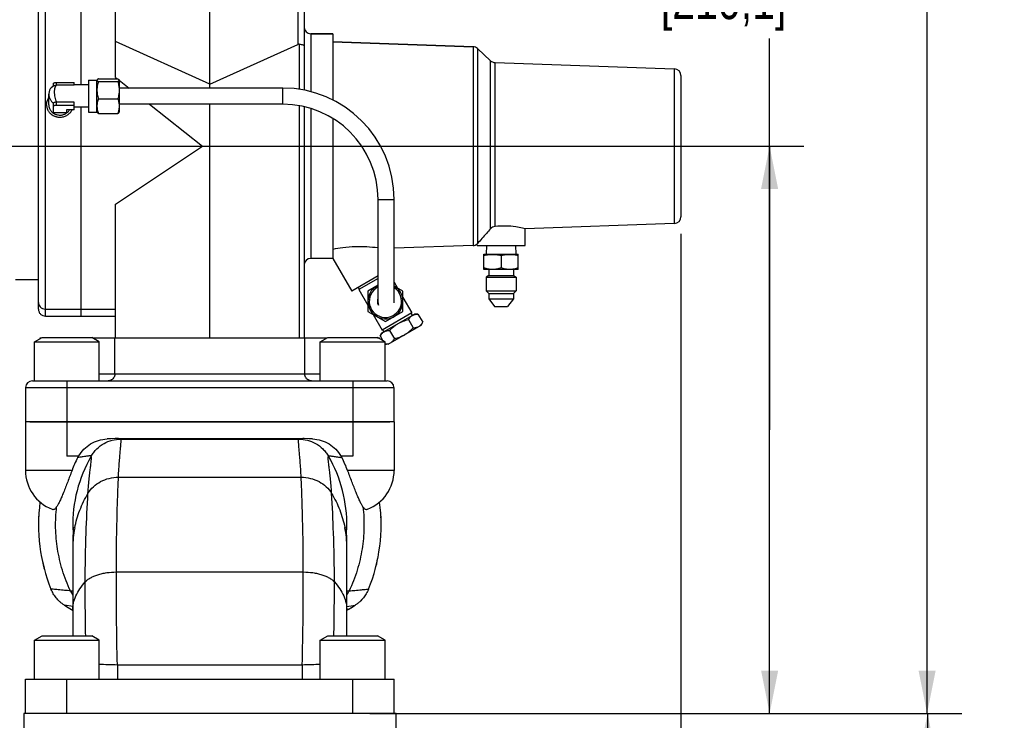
# Model space of a CAD drawing. Header units: inches. Extents: x 0 to 34, y 0 to 22.
# Tile 30 of 175: x 6.2 to 9.8, y 8.1 to 10.6. Entities that reach past the tile are written whole.
import ezdxf

# ---------------------------------------------------------------- set-up
doc = ezdxf.new("R2010")
doc.units = ezdxf.units.IN
doc.header["$LTSCALE"] = 1.87
doc.header["$MEASUREMENT"] = 0
doc.linetypes.add('CENTER', pattern=[0.6, 0.375, -0.075, 0.075, -0.075])
doc.layers.get('0').update_dxf_attribs({"linetype": 'CONTINUOUS'})
for name, color, linetype in [('02___PRT_ALL_AXES', 7, 'CONTINUOUS'), ('3_ALL_AXES', 7, 'CONTINUOUS'), ('7_ALL_FEATURES', 7, 'CONTINUOUS')]:
    doc.layers.add(name, color=color, linetype=linetype)
doc.styles.get("Standard").update_dxf_attribs({"font": 'txt', "width": 0.8})
doc.dimstyles.new('DIMSTYLE_2', dxfattribs={"dimtxt": 0.14, "dimasz": 0.156, "dimexe": 0.125, "dimexo": 0.0625, "dimgap": 0.07, "dimtad": 0, "dimtih": 1, "dimtoh": 1, "dimlfac": 4, "dimzin": 4, "dimdsep": 46, "dimtxsty": 'Standard', "dimblk": '_FILLED', "dimblk1": '_FILLED', "dimblk2": '_FILLED', "dimcen": 0.09, "dimadec": 0, "dimazin": 0, "dimtp": 0.001, "dimtm": 0.001, "dimtfac": 1, "dimtofl": 0, "dimtmove": 0, "dimatfit": 3, "dimldrblk": '_FILLED', "dimfxl": 0, "dimtolj": 1, "dimtzin": 4, "dimarcsym": 0})
doc.dimstyles.new('DIMSTYLE_3', dxfattribs={"dimtxt": 0.14, "dimasz": 0.156, "dimexe": 0.125, "dimexo": 0.0625, "dimgap": 0.07, "dimtad": 0, "dimtih": 1, "dimtoh": 1, "dimdec": 1, "dimlfac": 4, "dimzin": 4, "dimdsep": 46, "dimtxsty": 'Standard', "dimblk": '_FILLED', "dimblk1": '_FILLED', "dimblk2": '_FILLED', "dimcen": 0.09, "dimadec": 0, "dimazin": 0, "dimtp": 0.001, "dimtm": 0.001, "dimtfac": 1, "dimtdec": 1, "dimtofl": 0, "dimtmove": 0, "dimatfit": 3, "dimldrblk": '_FILLED', "dimfxl": 0, "dimtolj": 1, "dimtzin": 4, "dimarcsym": 0})

# ---------------------------------------------------------------- blocks, each defined once
blk = doc.blocks.new('_FILLED')
at = {"color": 0, "linetype": 'ByBlock'}
blk.add_solid([(0, 0), (-1, 0.2), (-1, -0.2)], dxfattribs=at)
blk = doc.blocks.new('*D16')
at = {"color": 2, "linetype": 'Continuous'}
for p, q in [((8.6362, 9.8525), (8.6362, 7.4946)), ((8.4895, 6.8182), (8.4895, 7.7446)), ((8.4895, 7.6196), (8.177, 7.6196)), ((8.6362, 7.6196), (8.9117, 7.6196))]:
    blk.add_line(p, q, dxfattribs=at)
at = {"color": 2, "linetype": 'Continuous', "xscale": 0.156, "yscale": 0.156, "zscale": 0.156}
blk.add_blockref('_FILLED', (8.4895, 7.6196), dxfattribs=at)
at = {"color": 2, "linetype": 'Continuous', "xscale": 0.156, "yscale": 0.156, "zscale": 0.156, "rotation": 180}
blk.add_blockref('_FILLED', (8.6362, 7.6196), dxfattribs=at)
at = {"color": 2, "linetype": 'Continuous', "insert": (8.9817, 7.6896), "char_height": 0.14, "width": 0.448, "attachment_point": 1, "line_spacing_factor": 0.9}
blk.add_mtext('.6\\P[15]', dxfattribs=at)
blk = doc.blocks.new('*D17')
at = {"color": 2, "linetype": 'Continuous'}
for p, q in [((7.6595, 8.1041), (9.6609, 8.1041)), ((9.5359, 8.1041), (9.5359, 6.7535)), ((9.5359, 5.403), (9.5359, 6.7535)), ((9.5359, 6.7535), (9.5359, 5.1201)), ((5.7732, 5.403), (9.6609, 5.403))]:
    blk.add_line(p, q, dxfattribs=at)
at = {"color": 2, "linetype": 'Continuous', "xscale": 0.156, "yscale": 0.156, "zscale": 0.156}
for p, rotation in [((9.5359, 8.1041), 90), ((9.5359, 5.403), 270)]:
    blk.add_blockref('_FILLED', p, dxfattribs=dict(at, rotation=rotation))
at = {"color": 2, "linetype": 'Continuous', "insert": (9.4239, 5.0501), "char_height": 0.14, "width": 0.784, "attachment_point": 2, "line_spacing_factor": 0.9}
blk.add_mtext('10.80\\P[274,4]', dxfattribs=at)
blk = doc.blocks.new('*D22')
at = {"color": 2, "linetype": 'Continuous'}
for p, q in [((8.6362, 9.8525), (8.6362, 0.8779)), ((4.4896, 4.1194), (4.4896, 0.8779)), ((4.4896, 1.0029), (6.2969, 1.0029)), ((8.6362, 1.0029), (7.2209, 1.0029))]:
    blk.add_line(p, q, dxfattribs=at)
at = {"color": 2, "linetype": 'Continuous', "xscale": 0.156, "yscale": 0.156, "zscale": 0.156, "rotation": 180}
blk.add_blockref('_FILLED', (4.4896, 1.0029), dxfattribs=at)
at = {"color": 2, "linetype": 'Continuous', "xscale": 0.156, "yscale": 0.156, "zscale": 0.156}
blk.add_blockref('_FILLED', (8.6362, 1.0029), dxfattribs=at)
at = {"color": 2, "linetype": 'Continuous', "insert": (6.6469, 1.0729), "char_height": 0.14, "width": 0.784, "attachment_point": 2, "line_spacing_factor": 0.9}
blk.add_mtext('16.59\\P[421,3]', dxfattribs=at)
blk = doc.blocks.new('*D30')
at = {"color": 2, "linetype": 'Continuous'}
for p, q in [((8.9597, 9.1381), (8.9597, 10.5651)), ((6.3716, 10.1721), (9.0847, 10.1721)), ((8.9597, 10.1721), (8.9597, 9.1381)), ((8.9597, 8.1041), (8.9597, 9.1381)), ((7.6595, 8.1041), (9.0847, 8.1041))]:
    blk.add_line(p, q, dxfattribs=at)
at = {"color": 2, "linetype": 'Continuous', "xscale": 0.156, "yscale": 0.156, "zscale": 0.156}
for p, rotation in [((8.9597, 10.1721), 90), ((8.9597, 8.1041), 270)]:
    blk.add_blockref('_FILLED', p, dxfattribs=dict(at, rotation=rotation))
at = {"color": 2, "linetype": 'Continuous', "insert": (8.7917, 10.9851), "char_height": 0.14, "width": 0.784, "attachment_point": 2, "line_spacing_factor": 0.9}
blk.add_mtext('8.27\\P[210,1]', dxfattribs=at)
blk = doc.blocks.new('*D38')
at = {"color": 6, "linetype": 'Continuous'}
for p, q in [((5.481, 12.0471), (9.6592, 12.0471)), ((9.5342, 12.0471), (9.5342, 11.82)), ((9.5342, 8.1041), (9.5342, 11.33)), ((7.5012, 8.1041), (9.6592, 8.1041))]:
    blk.add_line(p, q, dxfattribs=at)
at = {"color": 6, "linetype": 'Continuous', "xscale": 0.156, "yscale": 0.156, "zscale": 0.156}
for p, rotation in [((9.5342, 12.0471), 90), ((9.5342, 8.1041), 270)]:
    blk.add_blockref('_FILLED', p, dxfattribs=dict(at, rotation=rotation))
at = {"color": 6, "linetype": 'Continuous', "insert": (9.4222, 11.75), "char_height": 0.14, "width": 0.784, "attachment_point": 2, "line_spacing_factor": 0.9}
blk.add_mtext('15.77\\P[400,6]', dxfattribs=at)

msp = doc.modelspace()

# ---------------------------------------------------------------- linework, layer by layer
at = {"layer": '02___PRT_ALL_AXES', "color": 7, "linetype": 'CENTER'}
msp.add_line((3.874701, 10.172102), (6.309076, 10.172102), dxfattribs=at)
at = {"layer": '3_ALL_AXES', "color": 7, "linetype": 'Continuous'}
for p, q in [((7.366137, 10.581477), (7.28622, 10.581477)), ((7.366137, 10.581477), (7.366137, 10.339869)), ((7.877874, 10.534171), (7.366137, 10.552041)), ((7.893895, 10.527615), (7.893895, 9.816936)), ((7.94192, 10.483593), (7.893895, 10.527615)), ((7.94192, 9.87074), (7.94192, 10.483593)), ((7.95794, 9.87916), (7.95794, 10.477038)), ((6.510843, 10.417369), (6.581598, 10.417369)), ((6.474345, 10.395062), (6.42268, 10.395062)), ((6.474345, 10.413187), (6.505595, 10.413187)), ((6.474345, 10.413186), (6.474345, 10.295687)), ((6.505595, 10.295687), (6.505595, 10.413187)), ((6.505671, 10.413157), (6.505595, 10.412604)), ((6.505937, 10.413778), (6.505671, 10.413157)), ((6.510843, 10.407839), (6.581598, 10.407839)), ((6.586504, 10.413778), (6.586845, 10.412604)), ((6.586845, 10.413187), (6.586845, 10.295687)), ((6.32997, 10.322932), (6.32997, 10.362137)), ((6.510843, 10.344907), (6.581598, 10.344907)), ((6.321845, 10.322932), (6.321901, 10.320772)), ((6.474345, 10.313812), (6.42268, 10.313812)), ((6.474345, 10.295687), (6.505595, 10.295687)), ((6.505595, 10.295687), (6.505977, 10.295026)), ((6.510843, 10.291504), (6.581598, 10.291504)), ((6.586464, 10.295026), (6.586845, 10.295687)), ((7.366137, 10.272753), (7.366137, 9.762727)), ((8.612093, 9.890009), (8.06747, 9.870991)), ((8.06747, 9.810033), (8.06747, 9.870991)), ((7.877874, 9.810033), (7.590123, 9.799984)), ((7.89247, 9.810033), (7.89247, 9.815378)), ((7.89247, 9.810033), (8.06747, 9.810033)), ((7.927169, 9.810033), (7.926077, 9.778783)), ((8.032772, 9.810033), (8.033863, 9.778783)), ((7.91747, 9.722533), (7.91747, 9.778783)), ((7.91747, 9.778783), (8.04247, 9.778783)), ((7.91747, 9.777533), (8.04247, 9.777533)), ((7.97997, 9.771951), (7.97997, 9.728115)), ((8.04247, 9.722533), (8.04247, 9.778783)), ((7.366137, 9.762727), (7.28622, 9.762727)), ((7.366696, 9.763049), (7.435443, 9.643977)), ((7.531068, 9.699186), (7.435443, 9.643977)), ((8.04247, 9.722533), (7.91747, 9.722533)), ((6.29247, 9.684602), (6.209076, 9.684602)), ((7.531068, 9.689082), (7.461469, 9.648899)), ((7.531068, 9.664806), (7.494119, 9.643474)), ((7.590123, 9.676063), (7.602372, 9.654847)), ((7.463634, 9.650149), (7.459259, 9.657727)), ((7.461469, 9.648899), (7.494119, 9.592347)), ((7.494119, 9.643474), (7.494119, 9.5696)), ((7.622072, 9.643474), (7.590083, 9.661942)), ((7.622072, 9.5696), (7.622072, 9.643474)), ((7.622072, 9.620727), (7.654722, 9.564175)), ((7.494119, 9.5696), (7.558095, 9.532663)), ((7.513818, 9.558227), (7.546469, 9.501675)), ((7.545304, 9.490899), (7.664637, 9.559795)), ((7.654721, 9.564174), (7.546469, 9.501675)), ((7.558095, 9.532663), (7.622072, 9.5696)), ((7.656932, 9.555347), (7.652557, 9.562925)), ((7.676945, 9.559796), (7.664637, 9.559796)), ((7.676945, 9.559796), (7.694229, 9.529859)), ((7.568741, 9.450304), (7.688074, 9.5192)), ((7.642496, 9.539907), (7.65978, 9.50997)), ((7.688075, 9.519201), (7.694229, 9.529859)), ((7.539149, 9.48024), (7.545303, 9.490898)), ((7.553009, 9.495347), (7.548634, 9.502925)), ((7.573598, 9.500129), (7.590882, 9.470192)), ((6.27811, 9.458334), (6.305386, 9.474082)), ((6.27811, 9.316602), (6.27811, 9.458334)), ((6.27811, 9.458334), (6.514331, 9.458334)), ((6.29872, 9.470233), (6.29872, 9.472852)), ((6.298725, 9.472852), (6.303255, 9.472852)), ((6.305388, 9.474082), (6.487053, 9.474082)), ((6.514331, 9.458334), (6.487054, 9.474082)), ((6.489185, 9.472852), (7.345755, 9.472852)), ((6.514331, 9.316602), (6.514331, 9.458334)), ((7.32061, 9.458334), (7.347886, 9.474082)), ((7.32061, 9.316602), (7.32061, 9.458334)), ((7.32061, 9.458334), (7.556831, 9.458334)), ((7.347888, 9.474082), (7.529553, 9.474082)), ((7.556831, 9.458334), (7.529554, 9.474082)), ((7.529554, 9.472852), (7.536216, 9.472852)), ((7.53622, 9.470233), (7.53622, 9.472852)), ((7.539149, 9.48024), (7.54928, 9.462693)), ((7.556831, 9.316602), (7.556831, 9.458334)), ((7.568741, 9.450303), (7.556831, 9.450303)), ((6.24497, 9.166602), (6.24497, 8.98974)), ((7.58997, 9.166602), (6.24497, 9.166602)), ((7.43872, 9.166602), (7.43872, 9.041602)), ((6.578676, 9.105809), (6.578347, 9.105809)), ((7.256266, 9.105809), (7.256596, 9.105809)), ((7.58997, 9.056602), (7.58997, 8.98974)), ((7.43872, 9.041602), (7.395913, 9.041602)), ((7.58997, 8.98974), (7.420156, 8.98974)), ((6.27811, 8.370834), (6.305386, 8.386582)), ((6.27811, 8.229102), (6.27811, 8.370834)), ((6.27811, 8.370834), (6.514331, 8.370834)), ((6.305388, 8.386582), (6.487053, 8.386582)), ((6.514331, 8.370834), (6.487054, 8.386582)), ((6.514331, 8.229102), (6.514331, 8.370834)), ((7.32061, 8.370834), (7.347886, 8.386582)), ((7.32061, 8.370834), (7.556831, 8.370834)), ((7.32061, 8.229102), (7.32061, 8.370834)), ((7.347888, 8.386582), (7.529553, 8.386582)), ((7.556831, 8.370834), (7.529554, 8.386582)), ((7.556831, 8.229102), (7.556831, 8.370834))]:
    msp.add_line(p, q, dxfattribs=at)
for centre, radius, start, end in [((6.365009, 10.322935), 0.035039, 180.006161, 188.811125), ((6.365092, 10.322948), 0.035123, 188.810358, 190.056455), ((6.365532, 10.323041), 0.035573, 190.080108, 202.995072), ((6.370595, 10.330289), 0.052581, 266.662596, 273.337404), ((7.877002, 9.835018), 0.025, 272, 308.223677), ((7.866643, 9.840409), 0.035967, 315.895952, 319.260359), ((7.671505, 9.52944), 0.029723, 119.360735, 119.999858), ((7.568158, 9.469773), 0.029723, 120.000142, 120.639264), ((7.278887, 8.979217), 0.13415, 26.475865, 27.712698), ((7.278984, 8.979265), 0.134043, 25.222222, 26.475861), ((6.784029, 8.745794), 0.681299, 20.981122, 25.247215), ((7.43872, 8.98974), 0.15125, 291.0513, 360), ((6.453958, 8.604102), 0.125, 222.342889, 226.03369), ((7.380983, 8.604102), 0.125, 313.96631, 317.657111), ((6.917446, 9.34621), 0.999955, 238.01289, 240.030728), ((6.917494, 9.34621), 0.999955, 299.969272, 301.98711)]:
    msp.add_arc(centre, radius, start, end, dxfattribs=at)
for points, knots in [([(6.510843, 10.417369), (6.510272, 10.417091), (6.509214, 10.416543), (6.507991, 10.415784), (6.507171, 10.415161), (6.506531, 10.414589), (6.506131, 10.414113), (6.505937, 10.413778)], [0, 0, 0, 0, 0.30947498, 0.58091715, 0.7012365, 0.81100532, 1, 1, 1, 1]), ([(6.581598, 10.417369), (6.582168, 10.417091), (6.583226, 10.416543), (6.58445, 10.415784), (6.585269, 10.415161), (6.585909, 10.414589), (6.58631, 10.414113), (6.586504, 10.413778)], [0, 0, 0, 0, 0.30947498, 0.58091715, 0.7012365, 0.81100532, 1, 1, 1, 1]), ([(6.505595, 10.412604), (6.505595, 10.4124), (6.505663, 10.411974), (6.50595, 10.411358), (6.506409, 10.410754), (6.507027, 10.410158), (6.507794, 10.409568), (6.508697, 10.408981), (6.509725, 10.408399), (6.510458, 10.408026), (6.510843, 10.407839)], [0, 0, 0, 0, 0.08278485, 0.17234776, 0.2736044, 0.38921885, 0.52010579, 0.66610606, 0.82643445, 1, 1, 1, 1]), ([(6.510843, 10.407839), (6.510048, 10.405285), (6.508591, 10.400138), (6.506909, 10.392299), (6.50584, 10.384365), (6.505595, 10.379035), (6.505595, 10.376373)], [0, 0, 0, 0, 0.25069871, 0.50086222, 0.75056538, 1, 1, 1, 1]), ([(6.586845, 10.412604), (6.586845, 10.4124), (6.586778, 10.411974), (6.58649, 10.411358), (6.586031, 10.410754), (6.585413, 10.410158), (6.584647, 10.409568), (6.583743, 10.408981), (6.582715, 10.408399), (6.581982, 10.408026), (6.581598, 10.407839)], [0, 0, 0, 0, 0.08278485, 0.17234776, 0.2736044, 0.38921885, 0.52010579, 0.66610606, 0.82643445, 1, 1, 1, 1]), ([(6.581598, 10.407839), (6.582393, 10.405285), (6.58385, 10.400138), (6.585532, 10.392299), (6.5866, 10.384365), (6.586845, 10.379035), (6.586845, 10.376373)], [0, 0, 0, 0, 0.25069871, 0.50086222, 0.75056538, 1, 1, 1, 1]), ([(6.321845, 10.322932), (6.321845, 10.325128), (6.322192, 10.329534), (6.323742, 10.335994), (6.326287, 10.342173), (6.3286, 10.346003), (6.329896, 10.347826)], [0, 0, 0, 0, 0.248029, 0.49688382, 0.74734069, 1, 1, 1, 1]), ([(6.505595, 10.376373), (6.505595, 10.373711), (6.50584, 10.368381), (6.506909, 10.360447), (6.508591, 10.352608), (6.510048, 10.347462), (6.510843, 10.344907)], [0, 0, 0, 0, 0.24943505, 0.49913833, 0.74930168, 1, 1, 1, 1]), ([(6.510843, 10.344907), (6.51005, 10.342745), (6.508596, 10.338391), (6.506912, 10.331737), (6.505841, 10.324998), (6.505595, 10.320466), (6.505595, 10.318206)], [0, 0, 0, 0, 0.25257645, 0.5031832, 0.75209335, 1, 1, 1, 1]), ([(6.586845, 10.376373), (6.586845, 10.373711), (6.5866, 10.368381), (6.585532, 10.360447), (6.58385, 10.352608), (6.582393, 10.347462), (6.581598, 10.344907)], [0, 0, 0, 0, 0.24943505, 0.49913833, 0.74930168, 1, 1, 1, 1]), ([(6.581598, 10.344907), (6.582391, 10.342745), (6.583844, 10.338391), (6.585528, 10.331737), (6.586599, 10.324998), (6.586845, 10.320466), (6.586845, 10.318206)], [0, 0, 0, 0, 0.25257645, 0.5031832, 0.75209335, 1, 1, 1, 1]), ([(6.321901, 10.320772), (6.321972, 10.319398), (6.322249, 10.316651), (6.323068, 10.312587), (6.324283, 10.30861), (6.325883, 10.304752), (6.327856, 10.301047), (6.330185, 10.297524), (6.33285, 10.294212), (6.336831, 10.290106), (6.342543, 10.285638), (6.34899, 10.28223), (6.354479, 10.280184), (6.358744, 10.279), (6.363107, 10.278181), (6.366055, 10.277883), (6.367534, 10.277797)], [0, 0, 0, 0, 0.06022272, 0.12055626, 0.18108551, 0.24188093, 0.30299783, 0.36448369, 0.42637188, 0.48868202, 0.61444881, 0.7417927, 0.80602155, 0.87050929, 0.93519201, 1, 1, 1, 1]), ([(6.332787, 10.309144), (6.33353, 10.30739), (6.335307, 10.303977), (6.338746, 10.29931), (6.342895, 10.295172), (6.34766, 10.291655), (6.352933, 10.288837), (6.358599, 10.286779), (6.364529, 10.285525), (6.368573, 10.285245), (6.370595, 10.285245)], [0, 0, 0, 0, 0.12078857, 0.24279657, 0.36616241, 0.49090164, 0.61690877, 0.74397221, 0.87178802, 1, 1, 1, 1]), ([(6.505595, 10.318206), (6.505595, 10.315946), (6.505841, 10.311413), (6.506912, 10.304674), (6.508596, 10.298021), (6.51005, 10.293666), (6.510843, 10.291504)], [0, 0, 0, 0, 0.24790667, 0.49681682, 0.74742356, 1, 1, 1, 1]), ([(6.586845, 10.318206), (6.586845, 10.315946), (6.586599, 10.311413), (6.585528, 10.304674), (6.583844, 10.298021), (6.582391, 10.293666), (6.581598, 10.291504)], [0, 0, 0, 0, 0.24790667, 0.49681682, 0.74742356, 1, 1, 1, 1]), ([(6.370595, 10.285245), (6.372385, 10.285245), (6.375963, 10.285465), (6.381237, 10.286447), (6.386327, 10.288066), (6.391143, 10.290293), (6.395601, 10.293091), (6.399625, 10.296411), (6.403142, 10.300194), (6.405118, 10.302997), (6.406, 10.304451)], [0, 0, 0, 0, 0.12765398, 0.25500699, 0.38175831, 0.50766621, 0.63253097, 0.75622656, 0.87870414, 1, 1, 1, 1]), ([(6.373656, 10.277797), (6.375857, 10.277925), (6.380239, 10.278459), (6.386637, 10.280079), (6.392743, 10.282488), (6.398442, 10.285642), (6.40363, 10.289484), (6.40821, 10.293945), (6.412098, 10.298941), (6.41419, 10.302587), (6.415095, 10.304463)], [0, 0, 0, 0, 0.12810321, 0.25573604, 0.38261134, 0.50849299, 0.63321322, 0.75668605, 0.87891603, 1, 1, 1, 1]), ([(6.510843, 10.291504), (6.510272, 10.291782), (6.509214, 10.29233), (6.507991, 10.293089), (6.507171, 10.293712), (6.506531, 10.294284), (6.506131, 10.29476), (6.505937, 10.295095)], [0, 0, 0, 0, 0.30947498, 0.58091715, 0.7012365, 0.81100532, 1, 1, 1, 1]), ([(6.581598, 10.291504), (6.582168, 10.291782), (6.583226, 10.29233), (6.58445, 10.293089), (6.585269, 10.293712), (6.585909, 10.294284), (6.58631, 10.29476), (6.586504, 10.295095)], [0, 0, 0, 0, 0.30947498, 0.58091715, 0.7012365, 0.81100532, 1, 1, 1, 1]), ([(7.95794, 9.87916), (7.954881, 9.878818), (7.94889, 9.876855), (7.943999, 9.872973), (7.94192, 9.87074)], [0, 0, 0, 0, 0.50223306, 1, 1, 1, 1]), ([(8.06747, 9.870991), (8.064487, 9.871753), (8.053272, 9.874465), (8.030085, 9.878835), (7.996413, 9.881759), (7.971085, 9.880626), (7.95794, 9.87916)], [0, 0, 0, 0, 0.08369158, 0.31351985, 0.64055551, 1, 1, 1, 1]), ([(7.94192, 9.87074), (7.936711, 9.865147), (7.920471, 9.847419), (7.904602, 9.829356), (7.893895, 9.816936)], [0, 0, 0, 0, 0.31790917, 1, 1, 1, 1]), ([(7.53122, 9.800873), (7.503851, 9.804288), (7.460694, 9.806954), (7.405461, 9.802878), (7.378114, 9.798125), (7.366137, 9.795474)], [0, 0, 0, 0, 0.49880618, 0.77816236, 1, 1, 1, 1]), ([(7.94872, 9.777533), (7.946076, 9.777533), (7.940778, 9.777272), (7.932896, 9.776134), (7.92511, 9.774344), (7.920005, 9.772795), (7.91747, 9.771951)], [0, 0, 0, 0, 0.2488512, 0.49825079, 0.74858291, 1, 1, 1, 1]), ([(7.97997, 9.771951), (7.977436, 9.772795), (7.97233, 9.774344), (7.964545, 9.776134), (7.956662, 9.777272), (7.951364, 9.777533), (7.94872, 9.777533)], [0, 0, 0, 0, 0.25141745, 0.50174971, 0.75114919, 1, 1, 1, 1]), ([(8.01122, 9.777533), (8.008576, 9.777533), (8.003278, 9.777272), (7.995396, 9.776134), (7.98761, 9.774344), (7.982505, 9.772795), (7.97997, 9.771951)], [0, 0, 0, 0, 0.2488505, 0.49824989, 0.74858226, 1, 1, 1, 1]), ([(8.04247, 9.771951), (8.039936, 9.772795), (8.03483, 9.774344), (8.027045, 9.776134), (8.019162, 9.777272), (8.013864, 9.777533), (8.01122, 9.777533)], [0, 0, 0, 0, 0.25141774, 0.50175012, 0.75114951, 1, 1, 1, 1]), ([(7.94872, 9.722533), (7.946076, 9.722533), (7.940778, 9.722794), (7.932896, 9.723932), (7.92511, 9.725722), (7.920005, 9.72727), (7.91747, 9.728115)], [0, 0, 0, 0, 0.2488512, 0.49825079, 0.74858291, 1, 1, 1, 1]), ([(7.97997, 9.728115), (7.977436, 9.72727), (7.97233, 9.725722), (7.964545, 9.723932), (7.956662, 9.722794), (7.951364, 9.722533), (7.94872, 9.722533)], [0, 0, 0, 0, 0.25141745, 0.50174971, 0.75114919, 1, 1, 1, 1]), ([(8.01122, 9.722533), (8.008576, 9.722533), (8.003278, 9.722794), (7.995396, 9.723932), (7.98761, 9.725722), (7.982505, 9.72727), (7.97997, 9.728115)], [0, 0, 0, 0, 0.2488505, 0.49824989, 0.74858226, 1, 1, 1, 1]), ([(8.04247, 9.728115), (8.039936, 9.72727), (8.03483, 9.725722), (8.027045, 9.723932), (8.019162, 9.722794), (8.013864, 9.722533), (8.01122, 9.722533)], [0, 0, 0, 0, 0.25141774, 0.50175012, 0.75114951, 1, 1, 1, 1]), ([(7.642496, 9.539907), (7.643414, 9.541497), (7.645341, 9.544556), (7.648643, 9.548755), (7.652374, 9.552376), (7.655183, 9.554337), (7.656644, 9.555181)], [0, 0, 0, 0, 0.26164291, 0.51449701, 0.75959474, 1, 1, 1, 1]), ([(7.656932, 9.555345), (7.658379, 9.556159), (7.661446, 9.557558), (7.666377, 9.558927), (7.671583, 9.559661), (7.675139, 9.559796), (7.676945, 9.559796)], [0, 0, 0, 0, 0.24038873, 0.48558467, 0.73847088, 1, 1, 1, 1]), ([(7.573598, 9.500129), (7.575932, 9.502553), (7.580717, 9.507291), (7.588312, 9.513952), (7.596369, 9.520049), (7.602056, 9.523665), (7.60497, 9.525347)], [0, 0, 0, 0, 0.25001141, 0.50001458, 0.75000829, 1, 1, 1, 1]), ([(7.60497, 9.525347), (7.607884, 9.527029), (7.613859, 9.530147), (7.623168, 9.534076), (7.632734, 9.537323), (7.639229, 9.539098), (7.642496, 9.539907)], [0, 0, 0, 0, 0.24999214, 0.49998597, 0.74998898, 1, 1, 1, 1]), ([(7.680081, 9.514586), (7.68136, 9.515324), (7.68383, 9.517009), (7.686033, 9.519026), (7.687075, 9.520104)], [0, 0, 0, 0, 0.49620316, 1, 1, 1, 1]), ([(7.687075, 9.520104), (7.687758, 9.52081), (7.689417, 9.52267), (7.691836, 9.525915), (7.693453, 9.528516), (7.694229, 9.529859)], [0, 0, 0, 0, 0.24298797, 0.61605784, 1, 1, 1, 1]), ([(7.539149, 9.48024), (7.540053, 9.481804), (7.541947, 9.484816), (7.545186, 9.488957), (7.548837, 9.492543), (7.551582, 9.4945), (7.553011, 9.495346)], [0, 0, 0, 0, 0.26152913, 0.51441536, 0.75961129, 1, 1, 1, 1]), ([(7.553297, 9.495513), (7.554758, 9.496357), (7.557861, 9.497809), (7.562862, 9.499229), (7.56815, 9.499989), (7.571762, 9.500129), (7.573598, 9.500129)], [0, 0, 0, 0, 0.24040529, 0.48550302, 0.7383571, 1, 1, 1, 1]), ([(7.590882, 9.470192), (7.594149, 9.471), (7.600644, 9.472776), (7.61021, 9.476023), (7.619519, 9.479952), (7.625494, 9.48307), (7.628408, 9.484752)], [0, 0, 0, 0, 0.25001141, 0.50001458, 0.75000829, 1, 1, 1, 1]), ([(7.628408, 9.484752), (7.631322, 9.486434), (7.637009, 9.490049), (7.645066, 9.496147), (7.652661, 9.502808), (7.657447, 9.507546), (7.65978, 9.50997)], [0, 0, 0, 0, 0.24999214, 0.49998597, 0.74998898, 1, 1, 1, 1]), ([(7.65978, 9.50997), (7.661616, 9.50997), (7.665229, 9.51011), (7.670516, 9.51087), (7.675517, 9.51229), (7.67862, 9.513742), (7.680081, 9.514586)], [0, 0, 0, 0, 0.26164291, 0.51449701, 0.75959474, 1, 1, 1, 1]), ([(7.556836, 9.450304), (7.558635, 9.450315), (7.562176, 9.450472), (7.567356, 9.451246), (7.572257, 9.452661), (7.5753, 9.45409), (7.576735, 9.454918)], [0, 0, 0, 0, 0.26138871, 0.51414516, 0.75934467, 1, 1, 1, 1]), ([(7.576735, 9.454918), (7.578195, 9.455762), (7.581004, 9.457723), (7.584735, 9.461344), (7.588037, 9.465543), (7.589964, 9.468602), (7.590882, 9.470192)], [0, 0, 0, 0, 0.24040529, 0.48550302, 0.7383571, 1, 1, 1, 1]), ([(6.439028, 9.041602), (6.444235, 9.050742), (6.457036, 9.067773), (6.481956, 9.087659), (6.511041, 9.100726), (6.532047, 9.104302), (6.54256, 9.104744)], [0, 0, 0, 0, 0.24999853, 0.49997233, 0.74994675, 1, 1, 1, 1]), ([(6.592711, 9.104102), (6.592598, 9.104292), (6.592128, 9.104632), (6.591194, 9.104961), (6.589888, 9.105241), (6.587476, 9.105557), (6.583695, 9.105768), (6.58047, 9.105808), (6.578676, 9.105809)], [0, 0, 0, 0, 0.04641299, 0.11505552, 0.20806776, 0.32490108, 0.62432834, 1, 1, 1, 1]), ([(7.24223, 9.104102), (7.242343, 9.104292), (7.242813, 9.104632), (7.243747, 9.104961), (7.245053, 9.105241), (7.247465, 9.105557), (7.251247, 9.105768), (7.254471, 9.105808), (7.256266, 9.105809)], [0, 0, 0, 0, 0.04641172, 0.11505378, 0.20806612, 0.32489988, 0.62432823, 1, 1, 1, 1]), ([(7.292382, 9.104744), (7.302895, 9.104302), (7.323901, 9.100726), (7.352986, 9.087658), (7.377905, 9.067773), (7.390705, 9.050742), (7.395913, 9.041602)], [0, 0, 0, 0, 0.250053, 0.5000273, 0.75000132, 1, 1, 1, 1]), ([(7.350483, 9.041602), (7.350633, 9.041824), (7.351235, 9.042188), (7.352401, 9.042454), (7.354009, 9.0426), (7.356953, 9.042612), (7.361518, 9.042276), (7.367872, 9.041528), (7.375203, 9.040473), (7.383225, 9.039204), (7.391648, 9.037811), (7.397367, 9.036858), (7.400247, 9.036384)], [0, 0, 0, 0, 0.01593919, 0.03942341, 0.07135905, 0.11155468, 0.2145532, 0.34330937, 0.49212069, 0.6551255, 0.8264009, 1, 1, 1, 1]), ([(7.47616, 8.856998), (7.474139, 8.860041), (7.470009, 8.867137), (7.463962, 8.879266), (7.457475, 8.89384), (7.450608, 8.910515), (7.443393, 8.928891), (7.4332, 8.955488), (7.425438, 8.975919), (7.420156, 8.98974)], [0, 0, 0, 0, 0.07597827, 0.17047601, 0.28177152, 0.40765094, 0.54549159, 0.69230565, 1, 1, 1, 1]), ([(7.47616, 8.856998), (7.479123, 8.831683), (7.481615, 8.780267), (7.474747, 8.702702), (7.456793, 8.625181), (7.437341, 8.575085), (7.425693, 8.55053)], [0, 0, 0, 0, 0.24317654, 0.48937514, 0.74069665, 1, 1, 1, 1]), ([(7.47616, 8.856998), (7.477328, 8.85524), (7.479678, 8.852187), (7.483881, 8.848833), (7.488434, 8.84743), (7.491406, 8.847952), (7.492746, 8.848467)], [0, 0, 0, 0, 0.31337588, 0.56871097, 0.78674731, 1, 1, 1, 1])]:
    msp.add_open_spline(points, degree=3, knots=knots, dxfattribs=at)
at = {"layer": '7_ALL_FEATURES', "color": 7, "linetype": 'Continuous'}
for p, q in [((6.31747, 9.552606), (6.31747, 10.791598)), ((6.44872, 10.395062), (6.44872, 10.792852)), ((6.57372, 10.422627), (6.57372, 10.792852)), ((6.91747, 10.383964), (6.91747, 10.808602)), ((6.29247, 9.577685), (6.29247, 10.766519)), ((7.238484, 10.764524), (7.238484, 10.543055)), ((7.26122, 10.76889), (7.26122, 10.375575)), ((7.28622, 10.581477), (7.28622, 10.370136)), ((7.28622, 10.581477), (7.366137, 10.581477)), ((6.91747, 10.397852), (6.57372, 10.55334)), ((6.91747, 10.397852), (7.238484, 10.543055)), ((7.2432, 10.543984), (7.2432, 10.379495)), ((7.366137, 10.552041), (7.877874, 10.534171)), ((7.877874, 10.534171), (7.877874, 9.810033)), ((7.95794, 10.477038), (8.612093, 10.454194)), ((8.612093, 10.454194), (8.612093, 9.890009)), ((6.57372, 10.422627), (6.580385, 10.417369)), ((8.63622, 10.42921), (8.63622, 9.914994)), ((6.347095, 10.391227), (6.347095, 10.400112)), ((6.350315, 10.392773), (6.3481, 10.391821)), ((6.358517, 10.393952), (6.358517, 10.404377)), ((6.358517, 10.404377), (6.42268, 10.404377)), ((6.42268, 10.393953), (6.358664, 10.393953)), ((6.42268, 10.393953), (6.42268, 10.404377)), ((6.586845, 10.412272), (6.622725, 10.383964)), ((7.183845, 10.383964), (6.586845, 10.383964)), ((7.183845, 10.324909), (7.183845, 10.383964)), ((6.32997, 10.362138), (6.32997, 10.362106)), ((6.347095, 10.293823), (6.347095, 10.328205)), ((6.358517, 10.322046), (6.358517, 10.33247)), ((6.358517, 10.322046), (6.42268, 10.322046)), ((6.42268, 10.33247), (6.358664, 10.33247)), ((6.42268, 10.304496), (6.42268, 10.33247)), ((6.44872, 9.551352), (6.44872, 10.313812)), ((7.183845, 10.324909), (6.586845, 10.324909)), ((6.697575, 10.324909), (6.891254, 10.172102)), ((6.91747, 9.472852), (6.91747, 10.324909)), ((7.2432, 10.319213), (7.2432, 9.472852)), ((7.26122, 10.315292), (7.26122, 9.472852)), ((7.28622, 10.309147), (7.28622, 9.762727)), ((6.394095, 10.293823), (6.347095, 10.293823)), ((6.394095, 10.304496), (6.394095, 10.293823)), ((6.42268, 10.304496), (6.394095, 10.304496)), ((6.29247, 10.172102), (6.31747, 10.172102)), ((6.31747, 10.172102), (6.891254, 10.172102)), ((6.57372, 9.960375), (6.891254, 10.172102)), ((6.57372, 9.472852), (6.57372, 9.960375)), ((7.531068, 9.977687), (7.560595, 9.977736)), ((7.531068, 9.600937), (7.531068, 9.977687)), ((7.560595, 9.977736), (7.590123, 9.977687)), ((7.590123, 9.600937), (7.590123, 9.977687)), ((7.935095, 9.700033), (7.925283, 9.694368)), ((7.935095, 9.722533), (7.935095, 9.700033)), ((7.935095, 9.700033), (8.024845, 9.700033)), ((8.024845, 9.722533), (8.024845, 9.700033)), ((8.024845, 9.700033), (8.034658, 9.694368)), ((7.925283, 9.694368), (7.925283, 9.644368)), ((7.925283, 9.694368), (8.034658, 9.694368)), ((8.034658, 9.694368), (8.034658, 9.644368)), ((7.925283, 9.644368), (8.034658, 9.644368)), ((7.925283, 9.644368), (7.935095, 9.634555)), ((7.935095, 9.634555), (7.935095, 9.615067)), ((7.935095, 9.634555), (8.024845, 9.634555)), ((8.034658, 9.644368), (8.024845, 9.634555)), ((8.024845, 9.634555), (8.024845, 9.615067)), ((7.935095, 9.615067), (8.024845, 9.615067)), ((7.935095, 9.615067), (7.95622, 9.587033)), ((8.024845, 9.615067), (8.00372, 9.587033)), ((6.31747, 9.578245), (6.44872, 9.578245)), ((6.57372, 9.577061), (6.44872, 9.577061)), ((7.95622, 9.587033), (8.00372, 9.587033)), ((6.31747, 9.552606), (6.44872, 9.552606)), ((6.57372, 9.551352), (6.44872, 9.551352)), ((6.27811, 9.316602), (6.27811, 9.458334)), ((6.514331, 9.316602), (6.514331, 9.458334)), ((6.571009, 9.341602), (6.571009, 9.472852)), ((7.263931, 9.341602), (7.263931, 9.472852)), ((7.32061, 9.316602), (7.32061, 9.458334)), ((7.556831, 9.316602), (7.556831, 9.458334)), ((6.514331, 9.341602), (7.32061, 9.341602)), ((6.270595, 9.316602), (7.564345, 9.316602)), ((6.395595, 9.316602), (6.395595, 9.166602)), ((7.439345, 9.316602), (7.439345, 9.166602)), ((6.245595, 9.291602), (6.245595, 9.166602)), ((6.245595, 9.291602), (7.589345, 9.291602)), ((7.589345, 9.291602), (7.589345, 9.166602)), ((6.24497, 9.166602), (6.24497, 9.056602)), ((6.261152, 9.166602), (7.573789, 9.166602)), ((6.39622, 9.166602), (6.39622, 9.041602)), ((7.58997, 9.166602), (7.58997, 9.056602)), ((6.592711, 9.104102), (7.24223, 9.104102)), ((6.439028, 9.041602), (6.39622, 9.041602)), ((6.414784, 8.98974), (6.24497, 8.98974)), ((6.584178, 8.964969), (7.250763, 8.964969)), ((6.576573, 8.619727), (7.258368, 8.619727)), ((6.417432, 8.493882), (6.387742, 8.498081)), ((6.417945, 8.47995), (6.417012, 8.480489)), ((6.41747, 8.479102), (6.417467, 8.386582)), ((7.417929, 8.480489), (7.416995, 8.47995)), ((7.417473, 8.386582), (7.41747, 8.479102)), ((7.417509, 8.493882), (7.447199, 8.498081)), ((6.27811, 8.229102), (6.27811, 8.370834)), ((6.514331, 8.229102), (6.514331, 8.370834)), ((7.32061, 8.229102), (7.32061, 8.370834)), ((7.556831, 8.229102), (7.556831, 8.370834)), ((6.580333, 8.280531), (6.58034, 8.229101)), ((7.254608, 8.280531), (6.580333, 8.280531)), ((7.254608, 8.280531), (7.254599, 8.229102)), ((6.24497, 8.104102), (6.24497, 8.229102)), ((6.24497, 8.229102), (7.58997, 8.229102)), ((6.39622, 8.104102), (6.39622, 8.229102)), ((7.43872, 8.104102), (7.43872, 8.229102)), ((7.58997, 8.104102), (7.58997, 8.229102)), ((6.23874, 8.104102), (6.23874, 8.015394)), ((7.597008, 8.104102), (6.23874, 8.104102)), ((7.597008, 8.015394), (7.597008, 8.104102))]:
    msp.add_line(p, q, dxfattribs=at)
for points in [[(6.3481, 10.391821), (6.343159, 10.388902), (6.33891, 10.385209), (6.335404, 10.380822), (6.332705, 10.375811), (6.3309, 10.370307), (6.330042, 10.364442), (6.329971, 10.362105)], [(6.578347, 9.105809), (6.572365, 9.10576), (6.556006, 9.105293), (6.54256, 9.104744)], [(7.256266, 9.105809), (7.032252, 9.10548), (6.803695, 9.105476), (6.578676, 9.105809)], [(7.292382, 9.104744), (7.278724, 9.105301), (7.262148, 9.105766), (7.256596, 9.105809)], [(6.419199, 8.781044), (6.419241, 8.783269), (6.419189, 8.781784), (6.418926, 8.774921), (6.418503, 8.763611), (6.41802, 8.748155), (6.417617, 8.728455), (6.417472, 8.707857)], [(7.417469, 8.707854), (7.417324, 8.728406), (7.416933, 8.747669), (7.416474, 8.762598), (7.416066, 8.7736), (7.415791, 8.780723), (7.415706, 8.783085)], [(6.417472, 8.707889), (6.417484, 8.662277), (6.417491, 8.606016), (6.417479, 8.542859), (6.41747, 8.479093)], [(7.41747, 8.479093), (7.417462, 8.542859), (7.41745, 8.606016), (7.417457, 8.662277), (7.417469, 8.707889)]]:
    msp.add_lwpolyline(points, dxfattribs=at)
for centre, radius, start, end in [((7.28622, 10.606477), 0.025, 180, 270), ((7.877002, 10.509186), 0.025, 47.490452, 88), ((7.958812, 10.502023), 0.025, 227.490452, 268), ((8.61122, 10.42921), 0.025, 0, 88), ((6.358668, 10.370379), 0.023574, 90.008998, 90.366077), ((7.183845, 9.977687), 0.406278, 0, 90), ((6.358668, 10.356043), 0.023574, 269.634112, 269.991178), ((7.183845, 9.977687), 0.347222, 0, 90), ((8.61122, 9.914994), 0.025, 272, 360), ((7.877002, 9.835018), 0.025, 272, 308.223677), ((7.28622, 9.737727), 0.025, 90, 180), ((7.558095, 9.606537), 0.063976, 115.000578, 59.891395), ((7.558095, 9.606537), 0.058976, 117.411159, 57.047308), ((7.558095, 9.606537), 0.029528, 156.75096, 210), ((7.560595, 9.600937), 0.029528, 180, 198.077845), ((6.270595, 9.291602), 0.025, 90, 180), ((6.27372, 9.341602), 0.025, 270, 279.977716), ((7.56122, 9.341602), 0.025, 260.022284, 270), ((7.564345, 9.291602), 0.025, 0, 90), ((7.037904, 8.751346), 0.667165, 154.707576, 159.064087), ((6.917466, 8.791611), 0.499992, 150.000696, 181.21417), ((6.556016, 8.979236), 0.134108, 152.287164, 154.777415), ((6.917474, 8.791611), 0.499993, 359.020342, 29.999315), ((6.39622, 8.98974), 0.15125, 180, 248.955698), ((6.917455, 8.791601), 0.624985, 172.395724, 202.024761), ((6.917486, 8.791601), 0.624985, 337.975239, 7.604787), ((6.91747, 8.791602), 0.625, 176.438914, 181.274532), ((6.91747, 8.791602), 0.625, 358.724932, 2.790144), ((6.79403, 8.70782), 0.376555, 168.900139, 179.989573), ((6.91443, 8.791605), 0.496956, 181.220883, 182.070718), ((7.040825, 8.707815), 0.37664, 0.011266, 11.407176), ((6.920434, 8.791607), 0.497032, 357.934508, 359.014866), ((6.91747, 8.791602), 0.625, 190.780493, 195.106056), ((6.91747, 8.791602), 0.625, 344.893766, 348.900027), ((6.251107, 7.070999), 1.487958, 83.60672, 83.899095), ((6.522383, 8.604229), 0.125233, 205.39084, 212.742802), ((7.312724, 8.604136), 0.125043, 327.251592, 334.614766), ((7.583833, 7.070999), 1.487958, 96.100905, 96.39328), ((6.917012, 9.345572), 0.999184, 238.014646, 239.972959), ((6.91849, 9.344638), 0.998094, 300.025972, 301.986424)]:
    msp.add_arc(centre, radius, start, end, dxfattribs=at)
msp.add_ellipse((7.23622, 10.47669), major_axis=(0.007327, 0.067264), ratio=0.35535069, start_param=0.01449728, end_param=0.20678024, dxfattribs=at)
for points, knots in [([(7.2432, 10.543984), (7.24564, 10.543819), (7.249133, 10.543455), (7.253478, 10.542638), (7.256126, 10.541953), (7.258261, 10.541185), (7.259681, 10.540451), (7.260492, 10.539805), (7.261006, 10.539238), (7.26122, 10.538711), (7.26122, 10.538384)], [0, 0, 0, 0, 0.37422289, 0.53613641, 0.67623701, 0.79214948, 0.88291242, 0.91917903, 0.95003056, 1, 1, 1, 1]), ([(6.347095, 10.400112), (6.347095, 10.400252), (6.347135, 10.400542), (6.347307, 10.400965), (6.347588, 10.401374), (6.347972, 10.401768), (6.348456, 10.402145), (6.349266, 10.402644), (6.350508, 10.40319), (6.35223, 10.403704), (6.354189, 10.404088), (6.356312, 10.404324), (6.357774, 10.404377), (6.358517, 10.404377)], [0, 0, 0, 0, 0.03248813, 0.06687477, 0.10461151, 0.14672668, 0.19382314, 0.24619934, 0.36659526, 0.50626781, 0.66158471, 0.82802651, 1, 1, 1, 1]), ([(6.358664, 10.393953), (6.358003, 10.393582), (6.356707, 10.392627), (6.355018, 10.390724), (6.35353, 10.388308), (6.352268, 10.385397), (6.351256, 10.382017), (6.350515, 10.378206), (6.350065, 10.37402), (6.349919, 10.369529), (6.35008, 10.364813), (6.350704, 10.358305), (6.352186, 10.35022), (6.354488, 10.342417), (6.356756, 10.336559), (6.35801, 10.333798), (6.358664, 10.33247)], [0, 0, 0, 0, 0.03480386, 0.07319287, 0.11621248, 0.16454858, 0.21848998, 0.27796402, 0.34256937, 0.41161134, 0.48415805, 0.5591222, 0.7116836, 0.86082639, 0.93200367, 1, 1, 1, 1]), ([(6.350315, 10.392773), (6.350883, 10.392993), (6.352122, 10.393361), (6.354111, 10.393714), (6.356272, 10.393908), (6.35776, 10.393947), (6.358517, 10.393952)], [0, 0, 0, 0, 0.21927193, 0.4639005, 0.72701261, 1, 1, 1, 1]), ([(6.32997, 10.362106), (6.329972, 10.360543), (6.330187, 10.357381), (6.331109, 10.352674), (6.332606, 10.348028), (6.33532, 10.342009), (6.339903, 10.33505), (6.344572, 10.330288), (6.347095, 10.32815)], [0, 0, 0, 0, 0.1196484, 0.24196542, 0.36647801, 0.49259424, 0.74672601, 1, 1, 1, 1]), ([(6.358517, 10.33247), (6.357774, 10.332475), (6.356308, 10.332407), (6.354187, 10.332121), (6.352231, 10.331694), (6.350747, 10.331235), (6.349705, 10.330814), (6.349036, 10.330492), (6.348458, 10.330154), (6.347974, 10.329801), (6.347588, 10.329431), (6.347306, 10.329042), (6.347133, 10.328631), (6.347095, 10.328345), (6.347095, 10.328205)], [0, 0, 0, 0, 0.17287506, 0.34043969, 0.49716834, 0.63785713, 0.70083445, 0.75836155, 0.81023132, 0.85647103, 0.89743128, 0.93394061, 0.96744845, 1, 1, 1, 1]), ([(6.347095, 10.317781), (6.347095, 10.317921), (6.347135, 10.318211), (6.347307, 10.318633), (6.347588, 10.319043), (6.347972, 10.319437), (6.348456, 10.319814), (6.349266, 10.320313), (6.350508, 10.320858), (6.35223, 10.321373), (6.354189, 10.321757), (6.356312, 10.321993), (6.357774, 10.322046), (6.358517, 10.322046)], [0, 0, 0, 0, 0.03248813, 0.06687477, 0.10461151, 0.14672668, 0.19382314, 0.24619934, 0.36659526, 0.50626781, 0.66158471, 0.82802651, 1, 1, 1, 1]), ([(6.29247, 9.601939), (6.29247, 9.599062), (6.293634, 9.593107), (6.298813, 9.585271), (6.307113, 9.579622), (6.313968, 9.578245), (6.31747, 9.578245)], [0, 0, 0, 0, 0.22703769, 0.46539384, 0.72357709, 1, 1, 1, 1]), ([(6.29247, 9.577685), (6.29247, 9.574428), (6.293766, 9.567844), (6.299318, 9.559509), (6.307628, 9.553916), (6.314214, 9.552606), (6.31747, 9.552606)], [0, 0, 0, 0, 0.24999952, 0.49999957, 0.74999955, 1, 1, 1, 1]), ([(6.571009, 9.341602), (6.571009, 9.339009), (6.570222, 9.333853), (6.566845, 9.326966), (6.561736, 9.321568), (6.557493, 9.319162), (6.555292, 9.318305)], [0, 0, 0, 0, 0.26144178, 0.51628882, 0.76188053, 1, 1, 1, 1]), ([(7.279649, 9.318305), (7.277448, 9.319162), (7.273205, 9.321568), (7.268095, 9.326966), (7.264719, 9.333853), (7.263931, 9.339009), (7.263931, 9.341602)], [0, 0, 0, 0, 0.23811949, 0.48371123, 0.73855827, 1, 1, 1, 1]), ([(6.555292, 9.318305), (6.554563, 9.318022), (6.551613, 9.317031), (6.548478, 9.316602), (6.546149, 9.316602)], [0, 0, 0, 0, 0.25134359, 1, 1, 1, 1]), ([(7.288791, 9.316602), (7.286463, 9.316602), (7.283327, 9.317031), (7.280377, 9.318022), (7.279649, 9.318305)], [0, 0, 0, 0, 0.74865637, 1, 1, 1, 1]), ([(6.484458, 9.041602), (6.487311, 9.046544), (6.493653, 9.055964), (6.508508, 9.072619), (6.530586, 9.089217), (6.560789, 9.101376), (6.582154, 9.104102), (6.592711, 9.104102)], [0, 0, 0, 0, 0.13108456, 0.25983503, 0.51148119, 0.75751118, 1, 1, 1, 1]), ([(6.584178, 8.964969), (6.584648, 8.975299), (6.585696, 8.994654), (6.587599, 9.021703), (6.58953, 9.044823), (6.591291, 9.064029), (6.592541, 9.077609), (6.593244, 9.086558), (6.593571, 9.091849), (6.593716, 9.096207), (6.593662, 9.099658), (6.593396, 9.102206), (6.593004, 9.103607), (6.592711, 9.104102)], [0, 0, 0, 0, 0.22220803, 0.41649918, 0.58265025, 0.72073358, 0.8309432, 0.87569153, 0.91362152, 0.94481879, 0.9694138, 0.98763812, 1, 1, 1, 1]), ([(7.250763, 8.964969), (7.250293, 8.975299), (7.249245, 8.994654), (7.247342, 9.021703), (7.24541, 9.044823), (7.243649, 9.064029), (7.2424, 9.077609), (7.241697, 9.086558), (7.24137, 9.091849), (7.241225, 9.096207), (7.241279, 9.099658), (7.241544, 9.102206), (7.241936, 9.103607), (7.24223, 9.104102)], [0, 0, 0, 0, 0.22220803, 0.41649918, 0.58265025, 0.72073358, 0.8309432, 0.87569153, 0.91362152, 0.94481879, 0.9694138, 0.98763812, 1, 1, 1, 1]), ([(7.24223, 9.104102), (7.252786, 9.104102), (7.274151, 9.101376), (7.304354, 9.089217), (7.326433, 9.072619), (7.341288, 9.055964), (7.34763, 9.046544), (7.350483, 9.041602)], [0, 0, 0, 0, 0.24248882, 0.48851881, 0.74016497, 0.86891544, 1, 1, 1, 1]), ([(6.484458, 9.041602), (6.484307, 9.041824), (6.483705, 9.042188), (6.482539, 9.042454), (6.480932, 9.0426), (6.477988, 9.042612), (6.473422, 9.042276), (6.467069, 9.041528), (6.459737, 9.040473), (6.451716, 9.039204), (6.443292, 9.037811), (6.437573, 9.036858), (6.434694, 9.036384)], [0, 0, 0, 0, 0.01593919, 0.03942341, 0.07135905, 0.11155468, 0.2145532, 0.34330937, 0.49212069, 0.6551255, 0.8264009, 1, 1, 1, 1]), ([(6.47308, 8.906332), (6.473665, 8.916216), (6.474988, 8.934792), (6.47742, 8.960811), (6.479918, 8.983192), (6.48222, 9.001909), (6.483875, 9.015219), (6.484834, 9.024046), (6.4853, 9.029298), (6.485539, 9.033645), (6.485526, 9.037107), (6.485249, 9.039689), (6.484791, 9.041108), (6.484458, 9.041602)], [0, 0, 0, 0, 0.21834538, 0.41059386, 0.5762119, 0.71490069, 0.82642846, 0.87196332, 0.91069376, 0.94266127, 0.96796957, 0.9868687, 1, 1, 1, 1]), ([(7.36186, 8.906332), (7.361275, 8.916216), (7.359953, 8.934792), (7.35752, 8.960811), (7.355023, 8.983192), (7.352721, 9.001909), (7.351065, 9.015219), (7.350107, 9.024046), (7.34964, 9.029298), (7.349401, 9.033645), (7.349415, 9.037107), (7.349692, 9.039689), (7.350149, 9.041108), (7.350483, 9.041602)], [0, 0, 0, 0, 0.21834538, 0.41059386, 0.5762119, 0.71490069, 0.82642846, 0.87196332, 0.91069376, 0.94266127, 0.96796957, 0.9868687, 1, 1, 1, 1]), ([(6.414784, 8.98974), (6.409502, 8.975918), (6.40174, 8.955488), (6.391547, 8.92889), (6.384333, 8.910514), (6.377465, 8.893839), (6.370978, 8.879266), (6.364931, 8.867136), (6.360802, 8.860041), (6.35878, 8.856998)], [0, 0, 0, 0, 0.30770152, 0.45451778, 0.59235911, 0.71823605, 0.82952798, 0.92402317, 1, 1, 1, 1]), ([(6.47308, 8.906332), (6.478388, 8.915245), (6.49203, 8.93186), (6.518797, 8.950557), (6.550265, 8.962305), (6.572837, 8.964969), (6.584178, 8.964969)], [0, 0, 0, 0, 0.23772395, 0.48485662, 0.74010458, 1, 1, 1, 1]), ([(6.576573, 8.619727), (6.576573, 8.683748), (6.577695, 8.775224), (6.581074, 8.890292), (6.583103, 8.941348), (6.584178, 8.964969)], [0, 0, 0, 0, 0.55614808, 0.79459327, 1, 1, 1, 1]), ([(7.250763, 8.964969), (7.262104, 8.964969), (7.284675, 8.962305), (7.316143, 8.950557), (7.34291, 8.93186), (7.356553, 8.915245), (7.36186, 8.906332)], [0, 0, 0, 0, 0.25989542, 0.51514338, 0.76227605, 1, 1, 1, 1]), ([(7.258368, 8.619727), (7.258368, 8.683748), (7.257246, 8.775224), (7.253866, 8.890292), (7.251838, 8.941348), (7.250763, 8.964969)], [0, 0, 0, 0, 0.55614808, 0.79459327, 1, 1, 1, 1]), ([(6.42452, 8.780315), (6.428831, 8.80232), (6.44149, 8.845965), (6.461436, 8.886777), (6.47308, 8.906332)], [0, 0, 0, 0, 0.49628533, 1, 1, 1, 1]), ([(6.462941, 8.583268), (6.462941, 8.642834), (6.465055, 8.750593), (6.470233, 8.858229), (6.47308, 8.906332)], [0, 0, 0, 0, 0.55280109, 1, 1, 1, 1]), ([(7.36186, 8.906332), (7.37333, 8.88707), (7.393024, 8.846899), (7.405662, 8.803962), (7.410025, 8.782307)], [0, 0, 0, 0, 0.50367839, 1, 1, 1, 1]), ([(7.372, 8.583268), (7.372, 8.642834), (7.369886, 8.750593), (7.364707, 8.858229), (7.36186, 8.906332)], [0, 0, 0, 0, 0.55280109, 1, 1, 1, 1]), ([(6.342196, 8.848467), (6.343536, 8.847951), (6.346508, 8.84743), (6.35106, 8.848833), (6.355262, 8.852187), (6.357613, 8.855241), (6.35878, 8.856998)], [0, 0, 0, 0, 0.21324839, 0.43128674, 0.68662437, 1, 1, 1, 1]), ([(6.409247, 8.55053), (6.3976, 8.575085), (6.378147, 8.625181), (6.360194, 8.702702), (6.353325, 8.780267), (6.355818, 8.831683), (6.35878, 8.856998)], [0, 0, 0, 0, 0.25930335, 0.51062486, 0.75682346, 1, 1, 1, 1]), ([(6.462941, 8.583268), (6.46555, 8.586115), (6.471651, 8.591583), (6.482415, 8.598649), (6.49505, 8.604879), (6.509305, 8.610155), (6.524908, 8.614366), (6.547363, 8.618512), (6.564818, 8.619727), (6.576573, 8.619727)], [0, 0, 0, 0, 0.09479825, 0.19995405, 0.31523595, 0.43985945, 0.57251009, 0.71143629, 1, 1, 1, 1]), ([(6.580333, 8.280531), (6.578771, 8.338818), (6.576894, 8.451884), (6.576573, 8.56496), (6.576573, 8.619727)], [0, 0, 0, 0, 0.51565447, 1, 1, 1, 1]), ([(7.254608, 8.280531), (7.256169, 8.338818), (7.258046, 8.451884), (7.258368, 8.56496), (7.258368, 8.619727)], [0, 0, 0, 0, 0.51565447, 1, 1, 1, 1]), ([(7.258368, 8.619727), (7.270123, 8.619727), (7.287577, 8.618512), (7.310033, 8.614366), (7.325636, 8.610155), (7.33989, 8.604879), (7.352525, 8.598649), (7.36329, 8.591583), (7.36939, 8.586115), (7.372, 8.583268)], [0, 0, 0, 0, 0.28856371, 0.42748991, 0.56014055, 0.68476405, 0.80004595, 0.90520175, 1, 1, 1, 1]), ([(6.387742, 8.498081), (6.384601, 8.500042), (6.378686, 8.504102), (6.368159, 8.512783), (6.356966, 8.524479), (6.347894, 8.537453), (6.341885, 8.548452), (6.339289, 8.554238), (6.33808, 8.557227)], [0, 0, 0, 0, 0.14157871, 0.27381098, 0.52119829, 0.75785811, 0.87673011, 1, 1, 1, 1]), ([(6.409247, 8.55053), (6.402117, 8.551289), (6.38721, 8.552749), (6.366048, 8.554721), (6.349459, 8.55622), (6.340644, 8.557001), (6.33808, 8.557227)], [0, 0, 0, 0, 0.30093344, 0.62860502, 0.8919763, 1, 1, 1, 1]), ([(6.41747, 8.479102), (6.41747, 8.48809), (6.419475, 8.506422), (6.428362, 8.533299), (6.442942, 8.559402), (6.455774, 8.57545), (6.462941, 8.583268)], [0, 0, 0, 0, 0.2320546, 0.47185484, 0.72618056, 1, 1, 1, 1]), ([(6.464834, 8.386761), (6.464475, 8.403685), (6.463309, 8.469181), (6.462941, 8.53469), (6.462941, 8.583268)], [0, 0, 0, 0, 0.25842013, 1, 1, 1, 1]), ([(7.370106, 8.386757), (7.370465, 8.403681), (7.371632, 8.469179), (7.372, 8.534689), (7.372, 8.583268)], [0, 0, 0, 0, 0.25842022, 1, 1, 1, 1]), ([(7.372, 8.583268), (7.379167, 8.57545), (7.391999, 8.559402), (7.406579, 8.533299), (7.415465, 8.506422), (7.417471, 8.48809), (7.417471, 8.479102)], [0, 0, 0, 0, 0.27381944, 0.52814516, 0.7679454, 1, 1, 1, 1]), ([(7.425693, 8.55053), (7.432824, 8.551289), (7.447731, 8.552749), (7.468892, 8.554721), (7.485482, 8.55622), (7.494297, 8.557001), (7.496861, 8.557227)], [0, 0, 0, 0, 0.30093344, 0.62860502, 0.8919763, 1, 1, 1, 1]), ([(7.496861, 8.557227), (7.495652, 8.554238), (7.493055, 8.548452), (7.487047, 8.537453), (7.477975, 8.524479), (7.466782, 8.512783), (7.456254, 8.504102), (7.45034, 8.500042), (7.447199, 8.498081)], [0, 0, 0, 0, 0.12326989, 0.24214189, 0.47880171, 0.72618902, 0.85842129, 1, 1, 1, 1]), ([(6.580333, 8.280531), (6.568857, 8.280673), (6.546825, 8.281159), (6.524808, 8.282137), (6.514268, 8.282775)], [0, 0, 0, 0, 0.52082013, 1, 1, 1, 1]), ([(7.320615, 8.282773), (7.310084, 8.282136), (7.288086, 8.281156), (7.266073, 8.280673), (7.254608, 8.280531)], [0, 0, 0, 0, 0.47918875, 1, 1, 1, 1])]:
    msp.add_open_spline(points, degree=3, knots=knots, dxfattribs=at)

# ---------------------------------------------------------------- dimensions: what is measured, and where the dimension line sits
at = {"color": 6, "linetype": 'Continuous'}
dim = msp.add_linear_dim(base=(9.534196, 12.047102), p1=(7.43872, 8.104102), p2=(5.418451, 12.047102), angle=90, dimstyle='DIMSTYLE_2', dxfattribs=at)
dim.commit()
dim.dimension.update_dxf_attribs({"geometry": '*D38', "text_midpoint": (9.534196, 11.574955), "dimtype": 160})
at = {"color": 2, "linetype": 'Continuous'}
for base, p1, p2, angle, dimstyle, picture, middle in [((8.959687, 10.172102), (7.597008, 8.104102), (6.309076, 10.172102), 90, 'DIMSTYLE_2', '*D30', (8.959687, 10.810096)), ((4.489588, 1.002924), (8.63622, 9.914994), (4.489588, 4.181861), 180, 'DIMSTYLE_2', '*D22', (6.758887, 0.897924)), ((8.489472, 7.619632), (8.63622, 9.914994), (8.489472, 6.755677), 180, 'DIMSTYLE_3', '*D16', (9.205738, 7.514632)), ((9.535877, 5.402986), (7.597008, 8.104102), (5.710713, 5.402986), 270, 'DIMSTYLE_2', '*D17', (9.535877, 4.875098))]:
    dim = msp.add_linear_dim(base=base, p1=p1, p2=p2, angle=angle, dimstyle=dimstyle, dxfattribs=at)
    dim.commit()
    dim.dimension.update_dxf_attribs({"geometry": picture, "text_midpoint": middle, "dimtype": 160})

doc.saveas('drawing.dxf')
